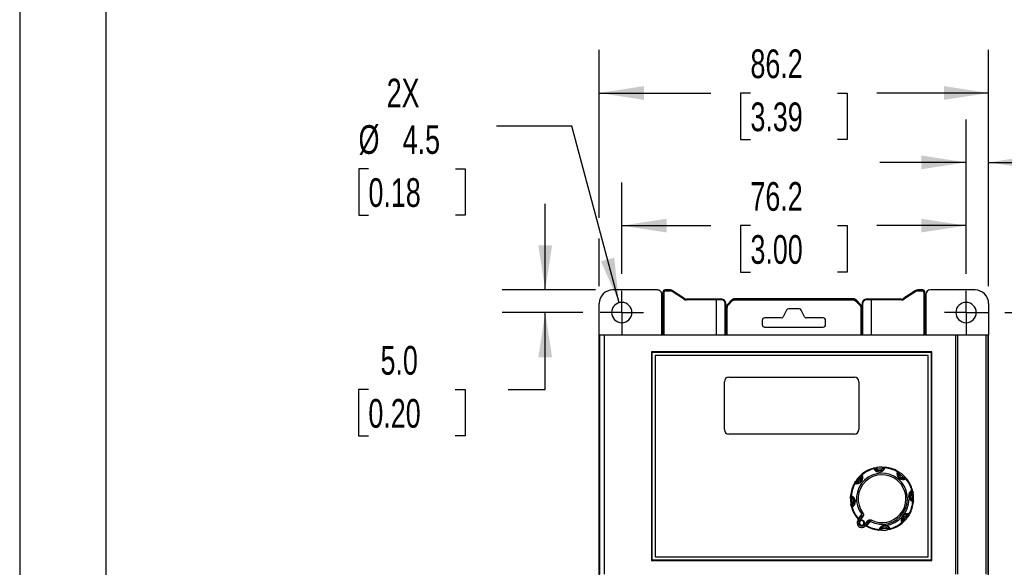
# Model space of a CAD drawing. Header units: millimetres. Extents: x 0 to 838, y 0 to 648.
# Tile 3 of 12: x 0 to 218, y 233 to 354. Entities that reach past the tile are written whole.
import ezdxf

# ---------------------------------------------------------------- set-up
doc = ezdxf.new("R2010")
doc.units = ezdxf.units.MM
doc.header["$LTSCALE"] = 3
doc.linetypes.add('CENTERX2', pattern=[20.32, 12.7, -2.54, 2.54, -2.54])
doc.layers.add('CENTER', color=40, linetype='CENTERX2')
doc.layers.add('DIMENSIONS', color=140, linetype='Continuous', lineweight=25)
doc.layers.add('TEXT', color=140, linetype='Continuous', lineweight=25)
doc.styles.add('SLDTEXTSTYLE0', font='TXT', dxfattribs={"width": 0.7})
doc.dimstyles.new('SLDDIMSTYLE0', dxfattribs={"dimtxt": 6.474023, "dimasz": 9.906, "dimexe": 0, "dimexo": 0.0625, "dimgap": 1.618506, "dimtad": 0, "dimtih": 1, "dimtoh": 1, "dimrnd": 1e-09, "dimzin": 12, "dimdsep": 46, "dimtxsty": 'SLDTEXTSTYLE0', "dimsah": 1, "dimcen": 0, "dimadec": 0, "dimazin": 3, "dimtfac": 1, "dimtofl": 0, "dimtmove": 0, "dimatfit": 3, "dimfxl": 0, "dimfrac": 2, "dimtolj": 1, "dimtzin": 12, "dimarcsym": 0})
doc.dimstyles.new('SLDDIMSTYLE1', dxfattribs={"dimtxt": 6.474023, "dimasz": 9.906, "dimexe": 0, "dimexo": 0.0625, "dimgap": 1.618506, "dimtad": 0, "dimtih": 1, "dimtoh": 1, "dimrnd": 1e-09, "dimzin": 12, "dimdsep": 46, "dimtxsty": 'SLDTEXTSTYLE0', "dimsah": 1, "dimcen": 0.09, "dimadec": 0, "dimazin": 3, "dimtfac": 1, "dimtofl": 0, "dimtmove": 0, "dimatfit": 3, "dimfxl": 0, "dimfrac": 2, "dimtolj": 1, "dimtzin": 12, "dimarcsym": 0})
doc.dimstyles.new('SLDDIMSTYLE2', dxfattribs={"dimtxt": 6.474023, "dimasz": 9.906, "dimexe": 0, "dimexo": 0.0625, "dimgap": 1.618506, "dimtad": 0, "dimtih": 1, "dimtoh": 1, "dimrnd": 1e-09, "dimzin": 4, "dimdsep": 46, "dimtxsty": 'SLDTEXTSTYLE0', "dimsah": 1, "dimcen": 0.09, "dimadec": 0, "dimazin": 1, "dimtfac": 1, "dimtmove": 0, "dimatfit": 0, "dimfxl": 0, "dimfrac": 2, "dimtolj": 1, "dimtzin": 12, "dimarcsym": 0})
doc.dimstyles.new('SLDDIMSTYLE3', dxfattribs={"dimtxt": 6.474023, "dimasz": 9.906, "dimexe": 0, "dimexo": 0.0625, "dimgap": 1.618506, "dimtad": 0, "dimtih": 1, "dimtoh": 1, "dimrnd": 1e-09, "dimzin": 4, "dimdsep": 46, "dimtxsty": 'SLDTEXTSTYLE0', "dimsah": 1, "dimcen": 0.09, "dimadec": 0, "dimazin": 1, "dimtfac": 1, "dimtofl": 0, "dimtmove": 0, "dimatfit": 3, "dimfxl": 0, "dimfrac": 2, "dimtolj": 1, "dimtzin": 12, "dimarcsym": 0})

# ---------------------------------------------------------------- blocks, each defined once
blk = doc.blocks.new('_D')
at = {"layer": 'DIMENSIONS'}
for p, q in [((122.23, 330.9), (105.56, 330.9)), ((132.7, 291.84), (122.23, 330.9)), ((77.21, 321.5), (75.04, 321.5)), ((75.04, 321.5), (75.04, 311.21)), ((96.45, 321.5), (98.62, 321.5)), ((98.62, 321.5), (98.62, 311.21)), ((75.04, 311.21), (77.21, 311.21)), ((98.62, 311.21), (96.45, 311.21))]:
    blk.add_line(p, q, dxfattribs=at)
blk.add_solid([(132.7, 291.84), (131.6, 301.8), (128.66, 301.01)], dxfattribs=at)
at = {"layer": 'DIMENSIONS', "char_height": 6.35, "attachment_point": 1, "style": 'SLDTEXTSTYLE0'}
for s, insert in [('2X', (81.24, 341.43)), ('%%c', (75.02, 331.14)), ('4.5', (84.79, 331.14)), ('0.18', (77.21, 319.4))]:
    blk.add_mtext(s, dxfattribs=dict(at, insert=insert))
blk = doc.blocks.new('_D_1')
at = {"layer": 'DIMENSIONS'}
for p, q in [((128.28, 310.61), (128.28, 347.79)), ((214.48, 295.47), (214.48, 347.79)), ((128.28, 338.26), (152.99, 338.26)), ((161.76, 338.26), (159.59, 338.26)), ((159.59, 338.26), (159.59, 327.97)), ((181, 338.26), (183.17, 338.26)), ((183.17, 338.26), (183.17, 327.97)), ((214.48, 338.26), (189.77, 338.26)), ((159.59, 327.97), (161.76, 327.97)), ((183.17, 327.97), (181, 327.97)), ((128.28, 295.47), (128.28, 306.03))]:
    blk.add_line(p, q, dxfattribs=at)
for points in [[(128.28, 338.26), (138.19, 336.74), (138.19, 339.79)], [(214.48, 338.26), (204.57, 339.79), (204.57, 336.74)]]:
    blk.add_solid(points, dxfattribs=at)
at = {"layer": 'DIMENSIONS', "char_height": 6.35, "attachment_point": 1, "style": 'SLDTEXTSTYLE0'}
for s, insert in [('86.2', (161.76, 347.9)), ('3.39', (161.76, 336.16))]:
    blk.add_mtext(s, dxfattribs=dict(at, insert=insert))
blk = doc.blocks.new('_D_2')
at = {"layer": 'DIMENSIONS'}
for p, q in [((133.28, 298.26), (133.28, 318.43)), ((209.48, 298.26), (209.48, 318.43)), ((133.28, 308.9), (152.99, 308.9)), ((161.76, 308.9), (159.59, 308.9)), ((159.59, 308.9), (159.59, 298.61)), ((181, 308.9), (183.17, 308.9)), ((183.17, 308.9), (183.17, 298.61)), ((209.48, 308.9), (189.77, 308.9)), ((159.59, 298.61), (161.76, 298.61)), ((183.17, 298.61), (181, 298.61))]:
    blk.add_line(p, q, dxfattribs=at)
for points in [[(133.28, 308.9), (143.19, 307.38), (143.19, 310.43)], [(209.48, 308.9), (199.57, 310.43), (199.57, 307.38)]]:
    blk.add_solid(points, dxfattribs=at)
at = {"layer": 'DIMENSIONS', "char_height": 6.35, "attachment_point": 1, "style": 'SLDTEXTSTYLE0'}
for s, insert in [('76.2', (161.76, 318.54)), ('3.00', (161.76, 306.8))]:
    blk.add_mtext(s, dxfattribs=dict(at, insert=insert))
blk = doc.blocks.new('_D_3')
at = {"layer": 'DIMENSIONS'}
for p, q in [((116.33, 294.66), (116.33, 313.71)), ((127.47, 294.66), (106.81, 294.66)), ((124.68, 289.66), (106.81, 289.66)), ((116.33, 272.63), (116.33, 289.66)), ((77.19, 272.63), (75.01, 272.63)), ((75.01, 272.63), (75.01, 262.34)), ((96.43, 272.63), (98.6, 272.63)), ((98.6, 272.63), (98.6, 262.34)), ((108.1, 272.63), (116.33, 272.63)), ((75.01, 262.34), (77.19, 262.34)), ((98.6, 262.34), (96.43, 262.34))]:
    blk.add_line(p, q, dxfattribs=at)
for points in [[(116.33, 294.66), (117.86, 304.56), (114.81, 304.56)], [(116.33, 289.66), (114.81, 279.75), (117.86, 279.75)]]:
    blk.add_solid(points, dxfattribs=at)
at = {"layer": 'DIMENSIONS', "char_height": 6.35, "attachment_point": 1, "style": 'SLDTEXTSTYLE0'}
for s, insert in [('5.0', (79.88, 282.26)), ('0.20', (77.19, 270.52))]:
    blk.add_mtext(s, dxfattribs=dict(at, insert=insert))
blk = doc.blocks.new('_D_4')
at = {"layer": 'DIMENSIONS'}
for p, q in [((209.48, 298.26), (209.48, 332.43)), ((214.48, 295.47), (214.48, 332.43)), ((209.48, 322.9), (190.43, 322.9)), ((214.48, 322.9), (229.26, 322.9)), ((238.03, 322.9), (235.86, 322.9)), ((235.86, 322.9), (235.86, 312.61)), ((257.27, 322.9), (259.45, 322.9)), ((259.45, 322.9), (259.45, 312.61)), ((235.86, 312.61), (238.03, 312.61)), ((259.45, 312.61), (257.27, 312.61))]:
    blk.add_line(p, q, dxfattribs=at)
for points in [[(209.48, 322.9), (199.57, 324.43), (199.57, 321.38)], [(214.48, 322.9), (224.39, 321.38), (224.39, 324.43)]]:
    blk.add_solid(points, dxfattribs=at)
at = {"layer": 'DIMENSIONS', "char_height": 6.35, "attachment_point": 1, "style": 'SLDTEXTSTYLE0'}
for s, insert in [('5.0', (240.73, 332.54)), ('0.20', (238.03, 320.8))]:
    blk.add_mtext(s, dxfattribs=dict(at, insert=insert))
blk = doc.blocks.new('_D_5')
at = {"layer": 'DIMENSIONS'}
for p, q in [((218.08, 289.66), (257.84, 289.66)), ((248.32, 289.66), (248.32, 224.4)), ((238.7, 212.66), (236.52, 212.66)), ((236.52, 212.66), (236.52, 202.37)), ((257.94, 212.66), (260.11, 212.66)), ((260.11, 212.66), (260.11, 202.37)), ((236.52, 202.37), (238.7, 202.37)), ((248.32, 135.66), (248.32, 200.92)), ((260.11, 202.37), (257.94, 202.37)), ((218.08, 135.66), (257.84, 135.66))]:
    blk.add_line(p, q, dxfattribs=at)
for points in [[(248.32, 289.66), (246.79, 279.75), (249.84, 279.75)], [(248.32, 135.66), (249.84, 145.56), (246.79, 145.56)]]:
    blk.add_solid(points, dxfattribs=at)
at = {"layer": 'DIMENSIONS', "char_height": 6.35, "attachment_point": 1, "style": 'SLDTEXTSTYLE0'}
for s, insert in [('154.0', (236, 222.29)), ('6.06', (238.7, 210.56))]:
    blk.add_mtext(s, dxfattribs=dict(at, insert=insert))
blk = doc.blocks.new('SW_CENTERMARKSYMBOL_0')
at = {"layer": 'CENTER', "color": 0}
for p, q in [((0, 2.54), (0, 4.79)), ((0, 0), (0, 2.54)), ((-2.54, 0), (-4.79, 0)), ((0, 0), (-2.54, 0)), ((0, 0), (0, -2.54)), ((0, 0), (2.54, 0)), ((2.54, 0), (4.79, 0)), ((0, -2.54), (0, -4.79))]:
    blk.add_line(p, q, dxfattribs=at)
blk = doc.blocks.new('SW_CENTERMARKSYMBOL_3')
at = {"layer": 'CENTER', "color": 0}
for p, q in [((0, 2.54), (0, 4.79)), ((0, 0), (0, 2.54)), ((-2.54, 0), (-4.79, 0)), ((0, 0), (-2.54, 0)), ((0, 0), (0, -2.54)), ((0, 0), (2.54, 0)), ((2.54, 0), (4.79, 0)), ((0, -2.54), (0, -4.79))]:
    blk.add_line(p, q, dxfattribs=at)

msp = doc.modelspace()

# ---------------------------------------------------------------- linework, layer by layer
at = {"color": 7, "linetype": 'Continuous'}
msp.add_line((0.007, 647.708), (0.007, 0.008), dxfattribs=at)
for p, q in [((141.167, 294.659), (131.28, 294.659)), ((143.079, 294.46), (142.88, 294.659)), ((143.977, 294.659), (142.88, 294.659)), ((143.079, 294.46), (143.977, 294.46)), ((143.977, 294.659), (143.977, 294.46)), ((144.532, 294.491), (144.422, 294.325)), ((146.918, 292.661), (144.422, 294.325)), ((147.028, 292.827), (144.532, 294.491)), ((198.228, 294.491), (195.732, 292.827)), ((198.339, 294.325), (195.843, 292.661)), ((198.339, 294.325), (198.228, 294.491)), ((198.783, 294.46), (198.783, 294.659)), ((199.88, 294.659), (198.783, 294.659)), ((198.783, 294.46), (199.681, 294.46)), ((199.88, 294.659), (199.681, 294.46)), ((211.48, 294.659), (201.593, 294.659)), ((142.18, 284.659), (142.169, 293.659)), ((142.38, 294.159), (142.579, 293.96)), ((142.38, 294.159), (142.38, 284.659)), ((142.579, 293.96), (142.579, 284.659)), ((146.918, 292.661), (147.028, 292.827)), ((147.583, 292.46), (147.583, 292.659)), ((155.281, 292.659), (147.583, 292.659)), ((154.28, 292.46), (147.583, 292.46)), ((155.126, 292.504), (154.28, 292.46)), ((154.28, 284.659), (154.28, 292.46)), ((155.281, 292.659), (155.126, 292.504)), ((157.563, 292.39), (156.649, 291.476)), ((157.563, 292.39), (156.649, 291.476)), ((156.671, 291.453), (157.586, 292.368)), ((156.813, 291.312), (157.727, 292.226)), ((157.563, 292.39), (157.586, 292.368)), ((157.563, 292.39), (157.563, 292.39)), ((158.27, 292.683), (158.293, 292.661)), ((184.49, 292.683), (158.27, 292.683)), ((158.27, 292.683), (158.27, 292.683)), ((184.49, 292.683), (158.27, 292.683)), ((184.468, 292.661), (158.293, 292.661)), ((158.293, 292.661), (158.293, 292.461)), ((158.293, 292.461), (184.468, 292.461)), ((184.468, 292.661), (184.49, 292.683)), ((184.49, 292.683), (184.49, 292.683)), ((185.175, 292.368), (185.033, 292.226)), ((185.033, 292.226), (185.948, 291.312)), ((185.175, 292.368), (185.197, 292.39)), ((185.175, 292.368), (186.089, 291.453)), ((186.112, 291.476), (185.197, 292.39)), ((186.112, 291.476), (185.197, 292.39)), ((185.197, 292.39), (185.197, 292.39)), ((187.634, 292.504), (187.48, 292.659)), ((195.177, 292.659), (187.48, 292.659)), ((188.48, 292.46), (187.634, 292.504)), ((195.177, 292.46), (188.48, 292.46)), ((188.48, 292.46), (188.48, 284.659)), ((195.177, 292.659), (195.177, 292.46)), ((195.732, 292.827), (195.843, 292.661)), ((200.181, 293.96), (200.38, 294.159)), ((200.181, 284.659), (200.181, 293.96)), ((200.38, 284.659), (200.38, 294.159)), ((200.591, 293.659), (200.58, 284.659)), ((128.28, 284.659), (128.28, 291.659)), ((156.181, 291.56), (156.28, 291.66)), ((156.181, 284.654), (156.181, 291.56)), ((156.28, 284.753), (156.28, 291.66)), ((156.378, 290.746), (156.356, 290.769)), ((156.356, 290.769), (156.356, 284.659)), ((156.356, 290.769), (156.356, 290.769)), ((156.356, 290.769), (156.356, 284.659)), ((156.378, 290.746), (156.378, 284.659)), ((156.578, 284.659), (156.578, 290.746)), ((156.671, 291.453), (156.649, 291.476)), ((156.649, 291.476), (156.649, 291.476)), ((156.671, 291.453), (156.813, 291.312)), ((169.742, 290.183), (169.018, 288.735)), ((172.571, 290.459), (170.189, 290.459)), ((173.742, 288.735), (173.018, 290.183)), ((186.112, 291.476), (186.089, 291.453)), ((186.112, 291.476), (186.112, 291.476)), ((186.382, 290.746), (186.182, 290.746)), ((186.182, 290.746), (186.182, 284.659)), ((186.405, 290.769), (186.382, 290.746)), ((186.382, 284.659), (186.382, 290.746)), ((186.405, 284.676), (186.405, 290.769)), ((186.405, 290.769), (186.405, 290.769)), ((186.405, 284.676), (186.405, 290.769)), ((186.48, 291.66), (186.58, 291.56)), ((186.48, 291.66), (186.48, 284.753)), ((186.58, 291.56), (186.58, 284.654)), ((214.48, 291.659), (214.48, 284.659)), ((164.38, 287.959), (164.38, 286.959)), ((168.571, 288.459), (164.88, 288.459)), ((177.88, 288.459), (174.189, 288.459)), ((178.38, 286.959), (178.38, 287.959)), ((164.88, 286.459), (177.88, 286.459)), ((128.28, 284.659), (128.28, 141.659)), ((128.285, 284.659), (128.28, 284.659)), ((128.285, 231.773), (128.285, 284.659)), ((128.432, 284.659), (128.285, 284.659)), ((128.432, 231.773), (128.432, 284.659)), ((129.432, 284.659), (128.432, 284.659)), ((213.48, 284.659), (129.28, 284.659)), ((129.432, 231.773), (129.432, 284.659)), ((207.256, 284.659), (129.432, 284.659)), ((156.181, 284.654), (156.28, 284.753)), ((156.28, 284.659), (156.257, 284.753)), ((186.48, 284.659), (186.504, 284.753)), ((186.48, 284.753), (186.58, 284.654)), ((207.256, 231.773), (207.256, 284.659)), ((207.685, 284.659), (207.256, 284.659)), ((207.685, 231.773), (207.685, 284.659)), ((213.912, 284.659), (207.685, 284.659)), ((213.912, 231.773), (213.912, 284.659)), ((214.358, 284.659), (213.912, 284.659)), ((214.358, 231.773), (214.358, 284.659)), ((214.476, 284.659), (214.358, 284.659)), ((214.476, 231.773), (214.476, 284.659)), ((214.476, 284.659), (214.48, 284.659)), ((214.48, 141.659), (214.48, 284.659)), ((201.88, 280.959), (139.88, 280.959)), ((139.88, 280.959), (139.88, 234.759)), ((139.98, 280.859), (201.78, 280.859)), ((139.98, 234.859), (139.98, 280.859)), ((201.08, 280.159), (140.68, 280.159)), ((140.68, 280.159), (140.68, 235.559)), ((201.08, 235.559), (201.08, 280.159)), ((201.78, 280.859), (201.78, 234.859)), ((201.88, 234.759), (201.88, 280.959)), ((156.98, 275.359), (184.78, 275.359)), ((155.98, 263.759), (155.98, 274.359)), ((185.78, 274.359), (185.78, 263.759)), ((184.78, 262.759), (156.98, 262.759)), ((189.325, 255.047), (189.33, 255.053)), ((189.325, 255.047), (189.373, 254.991)), ((189.683, 255.051), (190.914, 255.159)), ((185.372, 252.274), (186.167, 253.221)), ((194.439, 254.217), (194.433, 254.144)), ((194.439, 254.217), (194.447, 254.218)), ((194.695, 253.967), (195.192, 253.587)), ((195.192, 253.587), (195.642, 253.172)), ((196.25, 252.942), (196.289, 252.902)), ((185.122, 252.018), (185.121, 252.025)), ((185.122, 252.018), (185.196, 252.012)), ((194.286, 252.51), (195.096, 251.66)), ((184.288, 247.262), (184.18, 248.493)), ((184.186, 248.809), (184.55, 248.615)), ((184.925, 247.723), (184.88, 248.459)), ((197.468, 250.014), (197.412, 249.966)), ((197.468, 250.014), (197.474, 250.009)), ((197.472, 249.656), (197.58, 248.425)), ((184.292, 246.904), (184.286, 246.909)), ((184.292, 246.904), (184.348, 246.952)), ((185.585, 244.108), (185.603, 244.128)), ((185.603, 244.128), (186.383, 245.045)), ((185.662, 243.792), (186.203, 244.437)), ((186.433, 244.244), (185.885, 243.591)), ((186.249, 244.504), (186.203, 244.437)), ((186.433, 244.244), (186.203, 244.437)), ((196.388, 244.644), (195.593, 243.697)), ((196.638, 244.9), (196.565, 244.906)), ((196.638, 244.9), (196.639, 244.892)), ((185.921, 243.482), (185.879, 243.426)), ((185.963, 243.371), (185.879, 243.426)), ((186.882, 242.767), (186.799, 242.822)), ((186.882, 242.767), (186.84, 242.711)), ((186.953, 242.694), (187.501, 243.347)), ((187.731, 243.154), (187.191, 242.51)), ((187.731, 243.154), (187.501, 243.347)), ((187.531, 242.51), (187.515, 242.488)), ((188.299, 243.437), (187.531, 242.51)), ((192.133, 242.252), (192.388, 241.927)), ((192.077, 241.867), (190.846, 241.759)), ((192.435, 241.871), (192.459, 241.816)), ((192.758, 241.73), (192.762, 241.717)), ((140.68, 235.559), (201.08, 235.559)), ((139.88, 234.759), (201.88, 234.759)), ((201.78, 234.859), (139.98, 234.859))]:
    msp.add_line(p, q)
at = {"flags": 128}
for points in [[(157.586, 292.368), (157.597, 292.357), (157.628, 292.326), (157.673, 292.28), (157.727, 292.226)], [(157.727, 292.226), (157.986, 292.4), (158.293, 292.461)], [(184.468, 292.661), (184.468, 292.645), (184.468, 292.602), (184.468, 292.537), (184.468, 292.461)], [(184.468, 292.461), (184.773, 292.4), (185.033, 292.226)], [(156.378, 290.746), (156.394, 290.746), (156.437, 290.746), (156.502, 290.746), (156.578, 290.746)], [(186.089, 291.453), (186.078, 291.442), (186.047, 291.411), (186.001, 291.366), (185.948, 291.312)], [(185.948, 291.312), (186.121, 291.053), (186.182, 290.746)], [(189.19, 255.251), (189.374, 255.295), (189.629, 255.346)], [(189.629, 255.346), (189.633, 255.324), (189.645, 255.26), (189.662, 255.164), (189.683, 255.051)], [(190.916, 255.459), (190.916, 255.436), (190.916, 255.371), (190.915, 255.274), (190.914, 255.159)], [(190.916, 255.459), (191.171, 255.453), (191.368, 255.442)], [(191.242, 255.197), (191.239, 255.186), (191.23, 255.153)], [(191.426, 255.425), (191.427, 255.424), (191.414, 255.407), (191.379, 255.384)], [(185.956, 253.434), (186.14, 253.61), (186.288, 253.741)], [(185.956, 253.434), (185.972, 253.418), (186.018, 253.371), (186.086, 253.302), (186.167, 253.221)], [(186.34, 253.77), (186.342, 253.771), (186.344, 253.749), (186.336, 253.708)], [(186.371, 253.48), (186.377, 253.47), (186.394, 253.44)], [(194.488, 254.457), (194.649, 254.358), (194.866, 254.213)], [(194.866, 254.213), (194.853, 254.195), (194.816, 254.141), (194.76, 254.061), (194.695, 253.967)], [(195.855, 253.383), (195.839, 253.367), (195.793, 253.321), (195.724, 253.253), (195.642, 253.172)], [(195.855, 253.383), (196.031, 253.199), (196.163, 253.052)], [(195.901, 252.968), (195.891, 252.962), (195.861, 252.945)], [(196.192, 252.999), (196.192, 252.997), (196.17, 252.995), (196.129, 253.003)], [(184.882, 252.067), (184.981, 252.228), (185.126, 252.445)], [(185.126, 252.445), (185.144, 252.432), (185.198, 252.395), (185.278, 252.339), (185.372, 252.274)], [(183.88, 248.495), (183.886, 248.75), (183.897, 248.947)], [(183.88, 248.495), (183.903, 248.495), (183.968, 248.494), (184.065, 248.494), (184.18, 248.493)], [(183.914, 249.004), (183.915, 249.006), (183.932, 248.992), (183.955, 248.958)], [(184.142, 248.821), (184.153, 248.818), (184.186, 248.809)], [(197.768, 249.71), (197.745, 249.706), (197.681, 249.694), (197.585, 249.677), (197.472, 249.656)], [(197.673, 250.149), (197.716, 249.965), (197.768, 249.71)], [(183.993, 247.208), (184.015, 247.212), (184.079, 247.224), (184.175, 247.241), (184.288, 247.262)], [(184.088, 246.768), (184.044, 246.953), (183.993, 247.208)], [(197.619, 248.097), (197.608, 248.1), (197.575, 248.109)], [(197.88, 248.423), (197.857, 248.423), (197.792, 248.424), (197.695, 248.424), (197.58, 248.425)], [(197.741, 248.035), (197.683, 248.073), (197.619, 248.097)], [(197.863, 247.974), (197.857, 247.927), (197.845, 247.912), (197.828, 247.925), (197.805, 247.96)], [(186.263, 244.515), (186.241, 244.471), (186.215, 244.419)], [(186.665, 245.258), (186.587, 245.199), (186.512, 245.143), (186.443, 245.09), (186.383, 245.045)], [(186.665, 245.258), (186.717, 245.173), (186.751, 245.077), (186.763, 244.837), (186.668, 244.557), (186.433, 244.244)], [(196.635, 244.473), (196.616, 244.486), (196.562, 244.523), (196.482, 244.579), (196.388, 244.644)], [(196.879, 244.851), (196.779, 244.69), (196.635, 244.473)], [(187.501, 243.347), (187.525, 243.376), (187.538, 243.393), (187.54, 243.395), (187.541, 243.396), (187.541, 243.396), (187.541, 243.396), (187.541, 243.396), (187.541, 243.396), (187.77, 243.633), (188.028, 243.775), (188.253, 243.808), (188.359, 243.791), (188.459, 243.752)], [(187.712, 243.163), (187.76, 243.199), (187.8, 243.229)], [(192.504, 241.84), (192.435, 241.871), (192.388, 241.927)], [(195.389, 243.438), (195.383, 243.448), (195.366, 243.478)], [(195.42, 243.148), (195.419, 243.147), (195.416, 243.169), (195.424, 243.21)], [(195.805, 243.484), (195.62, 243.308), (195.473, 243.176)], [(195.805, 243.484), (195.788, 243.5), (195.743, 243.546), (195.674, 243.616), (195.593, 243.697)], [(190.335, 241.493), (190.333, 241.494), (190.347, 241.511), (190.382, 241.534)], [(190.844, 241.459), (190.589, 241.465), (190.392, 241.476)], [(190.518, 241.72), (190.521, 241.732), (190.53, 241.765)], [(190.844, 241.459), (190.844, 241.482), (190.845, 241.547), (190.845, 241.644), (190.846, 241.759)], [(192.131, 241.572), (192.127, 241.594), (192.115, 241.658), (192.098, 241.754), (192.077, 241.867)], [(192.571, 241.666), (192.387, 241.623), (192.131, 241.572)]]:
    msp.add_lwpolyline(points, dxfattribs=at)
at = {"color": 179, "linetype": 'Continuous', "lineweight": 18}
msp.add_circle((133.28, 289.659), 2.254, dxfattribs=at)
for centre, radius, start, end in [((131.28, 291.659), 3, 90.00284, 180.00285), ((141.179, 293.669), 0.99, 359.41329, 90.69141), ((142.88, 294.159), 0.5, 89.99214, 180.00786), ((143.079, 293.96), 0.5, 89.99214, 180.00786), ((143.977, 293.659), 1, 56.30993, 90), ((143.977, 293.659), 0.801, 56.30993, 90), ((198.783, 293.659), 1, 90, 123.69007), ((198.783, 293.659), 0.801, 90, 123.69007), ((199.682, 293.96), 0.5, 359.99214, 90.00786), ((199.881, 294.159), 0.5, 359.99214, 90.00786), ((211.48, 291.659), 3, 359.99715, 89.99716), ((147.583, 293.659), 1.199, 236.30993, 270), ((147.583, 293.659), 1, 236.30993, 270), ((155.221, 291.549), 0.96, 0.67904, 95.64875), ((155.281, 291.66), 0.999, 359.99214, 90.00786), ((158.27, 291.683), 1, 90.00279, 134.99752), ((158.27, 291.683), 1, 89.99802, 135.00115), ((158.293, 291.661), 1, 90.00302, 134.99844), ((184.468, 291.661), 1, 45.00156, 89.99652), ((184.49, 291.683), 1, 45.00248, 89.99719), ((184.49, 291.683), 1, 44.99886, 90.00195), ((187.479, 291.66), 0.999, 89.99214, 180.00786), ((187.541, 291.547), 0.961, 84.42462, 179.24759), ((195.177, 293.659), 1, 270, 303.69007), ((195.177, 293.659), 1.199, 270, 303.69007), ((133.281, 289.66), 2.253, 90.00968, 180.0259), ((133.28, 289.66), 2.253, 359.97579, 89.98863), ((157.356, 290.769), 1, 135.00248, 179.99719), ((157.356, 290.769), 1, 134.99886, 180.00195), ((157.379, 290.746), 1, 135.00156, 179.9967), ((157.379, 290.746), 0.8, 135.0047, 179.99582), ((170.189, 289.959), 0.5, 90, 153.43495), ((172.571, 289.959), 0.5, 26.56505, 90), ((185.382, 290.746), 1, 0.00302, 44.99844), ((185.405, 290.769), 1, 0.00279, 44.99752), ((185.405, 290.769), 1, 359.99802, 45.00115), ((209.48, 289.66), 2.253, 90, 270), ((209.48, 289.66), 2.253, 270, 90), ((133.281, 289.661), 2.253, 180.04563, 269.98865), ((133.28, 289.661), 2.253, 270.00966, 359.95606), ((164.88, 287.959), 0.5, 90, 180), ((168.571, 288.959), 0.5, 270, 333.43495), ((174.189, 288.959), 0.5, 206.56505, 270), ((177.88, 287.959), 0.5, 0, 90), ((164.88, 286.959), 0.5, 180, 270), ((177.88, 286.959), 0.5, 270, 360), ((129.28, 283.659), 1, 90, 91.42208), ((213.48, 283.659), 1, 88.57792, 90), ((156.98, 274.359), 1, 90, 180), ((184.78, 274.359), 1, 0, 90), ((156.98, 263.759), 1, 180, 270), ((184.78, 263.759), 1, 270, 0), ((190.88, 248.459), 7, 105.59779, 129.40221), ((190.88, 248.459), 6.854, 105.51509, 129.48492), ((189.079, 254.912), 0.3, 23.58326, 105.59779), ((191.775, 256.105), 2.921, 198.02254, 200.90231), ((190.247, 255.697), 1.357, 207.84879, 342.15119), ((189.171, 254.79), 0.3, 59.12761, 114.46294), ((189.578, 253.996), 1.06, 84.32863, 102.23587), ((190.27, 255.432), 1, 206.19979, 343.80013), ((190.88, 248.459), 7, 89.70684, 100.29323), ((190.269, 255.43), 0.697, 212.86878, 275.1792), ((190.27, 255.432), 0.7, 275.05347, 337.00561), ((191.201, 254.138), 1.06, 87.76507, 105.66998), ((191.458, 255.04), 0.254, 71.31218, 153.58383), ((191.534, 255.127), 0.3, 84.40221, 166.4168), ((188.671, 255.833), 2.921, 349.09776, 351.97739), ((190.88, 248.459), 6.854, 60.51509, 84.48492), ((190.88, 248.459), 7, 60.59779, 84.40221), ((185.315, 253.129), 1.357, 252.84862, 27.15135), ((190.88, 248.459), 7, 140, 145.29323), ((185.518, 252.958), 1, 251.19978, 28.80014), ((190.88, 248.459), 5.646, 242.79486, 217.20511), ((190.88, 248.459), 7, 134.70684, 140), ((190.88, 248.459), 5.293, 49.94652, 217.20571), ((185.518, 252.958), 0.7, 320.05347, 22.0056), ((187.091, 252.701), 1.06, 132.76515, 150.66994), ((186.627, 253.636), 0.3, 129.40221, 211.4168), ((186.635, 253.521), 0.254, 116.31219, 198.58385), ((184.103, 252.111), 2.921, 34.09777, 36.97739), ((195.527, 254.021), 1.336, 162.40822, 230.68831), ((196.92, 253.232), 2.921, 153.02254, 155.90231), ((194.148, 254.144), 0.3, 14.1276, 69.46293), ((194.169, 254.296), 0.3, 338.58326, 60.59779), ((195.38, 253.821), 1, 161.19979, 298.80012), ((193.875, 253.295), 1.06, 39.32861, 57.23588), ((195.377, 253.82), 0.697, 167.86878, 230.1792), ((195.551, 254), 1.335, 229.3072, 297.59623), ((190.88, 248.459), 7, 50, 55.29323), ((195.38, 253.821), 0.7, 230.05347, 292.00552), ((190.88, 248.459), 7, 44.70684, 50), ((195.123, 252.248), 1.06, 42.7656, 60.6698), ((195.942, 252.704), 0.254, 26.31213, 108.58375), ((196.057, 252.712), 0.3, 50, 121.4168), ((194.532, 255.236), 2.921, 304.09775, 306.97738), ((190.88, 248.459), 6.854, 15.51509, 39.48492), ((190.88, 248.459), 7, 15.59779, 39.40221), ((190.88, 248.459), 7, 150.59779, 174.40221), ((190.88, 248.459), 6.854, 150.51509, 174.48492), ((185.043, 251.748), 0.3, 68.58326, 150.59779), ((186.107, 254.498), 2.921, 243.02254, 245.90231), ((185.195, 251.727), 0.3, 104.12763, 159.46293), ((186.044, 251.454), 1.06, 129.32861, 147.23588), ((185.519, 252.956), 0.697, 257.86878, 320.1792), ((190.88, 248.459), 5.293, 242.77097, 37.21194), ((190.88, 248.459), 7, 179.70684, 190.29323), ((184.212, 249.112), 0.3, 174.40221, 256.4168), ((183.506, 246.249), 2.921, 79.09775, 81.97739), ((184.299, 249.036), 0.254, 161.31213, 243.58375), ((183.642, 247.826), 1.357, 297.84773, 72.15224), ((185.201, 248.78), 1.06, 177.76501, 195.67001), ((183.909, 247.851), 0.697, 4.92841, 67.13069), ((183.907, 247.849), 1, 296.19979, 50.00011), ((190.88, 248.459), 6, 277.19869, 0), ((198.118, 249.092), 1.357, 117.84768, 252.15228), ((197.854, 249.069), 1, 116.19979, 253.80012), ((197.851, 249.07), 0.697, 122.86878, 185.1792), ((197.854, 249.069), 0.7, 185.05347, 247.0056), ((197.333, 250.26), 0.3, 293.58326, 15.59779), ((196.418, 249.761), 1.06, 354.32863, 12.23586), ((197.211, 250.168), 0.3, 329.1276, 24.46293), ((198.526, 247.564), 2.921, 108.02254, 110.90231), ((190.88, 248.459), 7, 359.70684, 10.29323), ((184.427, 246.657), 0.3, 113.58326, 195.59779), ((183.234, 249.354), 2.921, 288.02254, 290.90232), ((190.88, 248.459), 7, 195.59779, 219.84826), ((184.549, 246.75), 0.3, 149.12761, 204.46294), ((190.88, 248.459), 6.854, 195.51509, 219.40738), ((185.343, 247.157), 1.06, 174.32824, 192.23702), ((183.909, 247.848), 0.697, 302.86855, 5.17921), ((190.88, 248.459), 6.854, 330.51509, 354.48492), ((190.88, 248.459), 7, 330.59779, 354.40221), ((197.462, 247.882), 0.254, 341.31213, 63.58375), ((196.559, 248.138), 1.06, 357.76513, 15.66996), ((198.254, 250.668), 2.921, 259.09775, 261.97739), ((197.548, 247.805), 0.3, 354.40221, 50), ((190.88, 248.459), 7, 354.40221, 359.70684), ((186.045, 243.748), 0.584, 141.96401, 157.29053), ((185.424, 243.907), 0.257, 328.02872, 51.3656), ((185.439, 243.925), 0.261, 330.4322, 51.0059), ((185.835, 244.893), 0.569, 316.80271, 15.48426), ((196.446, 243.789), 1.357, 72.84764, 207.15232), ((196.242, 243.959), 1, 71.19979, 208.80012), ((196.242, 243.959), 0.7, 140.05347, 202.00561), ((196.242, 243.962), 0.697, 77.86875, 140.1792), ((190.88, 248.459), 7, 320, 325.29323), ((195.716, 245.464), 1.06, 309.32856, 327.23606), ((196.717, 245.17), 0.3, 248.58326, 330.59779), ((196.565, 245.191), 0.3, 284.1276, 339.46293), ((195.654, 242.419), 2.921, 63.02254, 65.90231), ((186.381, 243.097), 1, 135.90396, 324.09604), ((185.276, 243.781), 0.3, 345.90752, 39.84826), ((156.742, 211.708), 43.195, 47.57062, 47.96886), ((186.381, 243.097), 0.7, 135.10384, 230.08514), ((186.381, 243.097), 0.6, 146.71511, 320), ((186.381, 243.097), 0.5, 146.71511, 230), ((186.381, 243.097), 0.6, 326.71511, 140), ((186.381, 243.097), 0.7, 230.08514, 324.89616), ((186.381, 243.097), 0.5, 50, 146.71511), ((186.381, 243.097), 0.5, 230, 326.71511), ((186.381, 243.097), 0.5, 326.71511, 50), ((161.237, 209.26), 42.18, 52.02636, 52.43417), ((187.247, 242.127), 0.3, 60.15173, 113.87802), ((187.345, 242.295), 0.257, 48.64544, 131.96027), ((187.36, 242.317), 0.257, 48.37921, 130.18459), ((187.08, 242.879), 0.584, 302.71106, 318.03439), ((190.88, 248.459), 7, 240.15174, 264.40221), ((190.88, 248.459), 6.854, 240.59262, 264.48492), ((188.24, 242.845), 0.595, 84.29372, 148.66219), ((123.104, 276.727), 73.202, 332.95018, 333.22691), ((191.513, 241.221), 1.357, 27.84773, 162.15223), ((191.49, 241.486), 1, 49.99984, 163.80012), ((191.49, 241.486), 0.7, 95.05347, 157.00565), ((191.492, 241.488), 0.697, 32.86879, 95.1792), ((190.88, 248.459), 6.854, 285.51509, 309.48492), ((190.88, 248.459), 7, 285.59779, 309.40221), ((195.126, 243.397), 0.254, 296.31213, 18.58375), ((197.657, 244.807), 2.921, 214.09775, 216.97738), ((195.133, 243.282), 0.3, 309.40221, 31.4168), ((194.669, 244.216), 1.06, 312.76513, 330.66995), ((190.88, 248.459), 7, 314.70684, 320), ((190.227, 241.791), 0.3, 264.40221, 346.4168), ((193.09, 241.085), 2.921, 169.09775, 171.97738), ((190.303, 241.877), 0.254, 251.31213, 333.58375), ((190.56, 242.78), 1.06, 267.7649, 285.67003), ((190.88, 248.459), 7, 269.70684, 280.29323), ((192.182, 242.921), 1.06, 264.32864, 282.23584), ((192.682, 242.006), 0.3, 203.58326, 230), ((192.605, 241.916), 0.183, 219.80681, 284.38442), ((192.591, 242.096), 0.27, 251.19701, 296.8373), ((192.676, 242.016), 0.302, 245.61712, 286.83058), ((190.094, 240.852), 2.805, 18.23209, 20.95569)]:
    msp.add_arc(centre, radius, start, end)
msp.add_ellipse((201.592, 293.659), major_axis=(0.852, 0.526), ratio=0.998638, start_param=1.0168563, end_param=2.5876524)
at = {"layer": 'TEXT'}
msp.add_line((19.05, 628.65), (19.05, 19.05), dxfattribs=at)

# ---------------------------------------------------------------- block references
at = {"layer": 'CENTER'}
for name, p in [('SW_CENTERMARKSYMBOL_3', (133.28, 289.659)), ('SW_CENTERMARKSYMBOL_0', (209.48, 289.66))]:
    msp.add_blockref(name, p, dxfattribs=at)

# ---------------------------------------------------------------- dimensions: what is measured, and where the dimension line sits
at = {"layer": 'DIMENSIONS'}
for base, p1, p2, angle, dimstyle, picture, middle in [((214.48, 338.264), (128.28, 291.659), (214.48, 291.659), 0, 'SLDDIMSTYLE1', '_D_1', (171.38, 338.264)), ((116.331, 289.659), (131.28, 294.659), (128.486, 289.659), 90, 'SLDDIMSTYLE2', '_D_3', (116.331, 272.628)), ((248.317, 135.659), (214.273, 289.66), (214.27, 135.659), 90, 'SLDDIMSTYLE3', '_D_5', (248.317, 212.66))]:
    dim = msp.add_linear_dim(base=base, p1=p1, p2=p2, angle=angle, dimstyle=dimstyle, dxfattribs=at)
    dim.commit()
    dim.dimension.update_dxf_attribs({"geometry": picture, "text_midpoint": middle, "dimtype": 160})
dim = msp.add_diameter_dim_2p(p1=(133.864, 287.481), p2=(132.697, 291.837), text='2X\\P<>', dimstyle='SLDDIMSTYLE0', dxfattribs=at)
dim.commit()
dim.dimension.update_dxf_attribs({"geometry": '_D', "text_midpoint": (86.831, 326.646), "dimtype": 163})
for base, p1, p2, dimstyle, picture, middle in [((214.48, 322.904), (209.48, 294.453), (214.48, 291.659), 'SLDDIMSTYLE2', '_D_4', (247.653, 322.904)), ((209.48, 308.903), (133.28, 294.453), (209.48, 294.453), 'SLDDIMSTYLE1', '_D_2', (171.38, 308.903))]:
    dim = msp.add_linear_dim(base=base, p1=p1, p2=p2, dimstyle=dimstyle, dxfattribs=at)
    dim.commit()
    dim.dimension.update_dxf_attribs({"geometry": picture, "text_midpoint": middle, "dimtype": 160})

doc.saveas('drawing.dxf')
